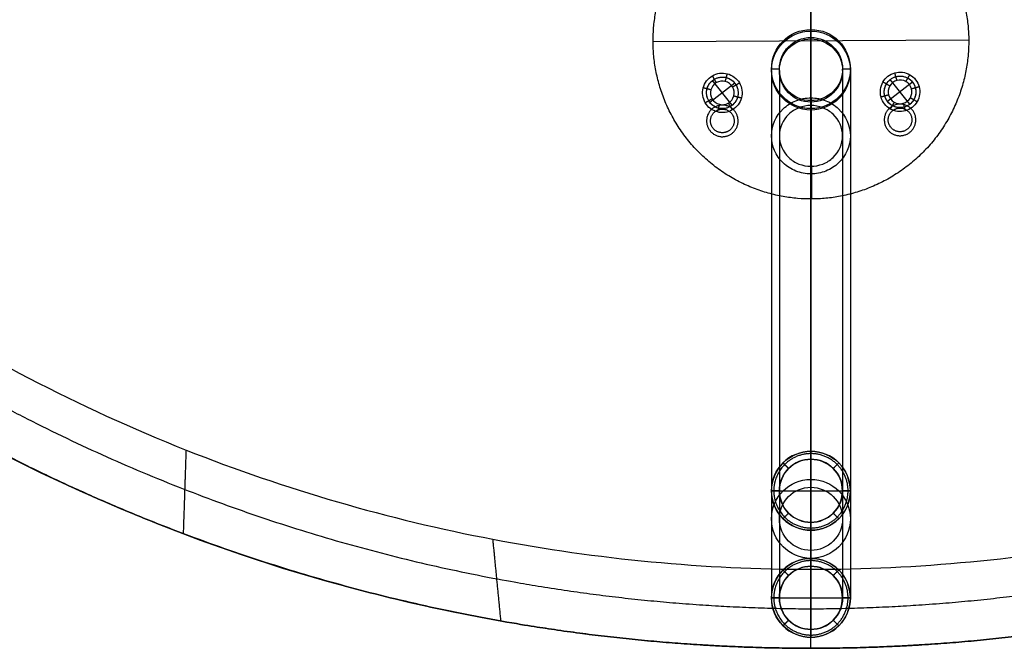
# Model space of a CAD drawing. Header units: millimetres. Extents: x -4500 to 4500, y -4499 to 4501.
# Tile 2 of 16: x -2005 to 490, y -4499 to -2907. Entities that reach past the tile are written whole.
import ezdxf

# ---------------------------------------------------------------- set-up
doc = ezdxf.new("R2010")
doc.units = ezdxf.units.MM
doc.header["$MEASUREMENT"] = 0
doc.layers.add('Legs', color=7, linetype='Continuous', true_color=0x000000)
doc.layers.add('Table top', color=7, linetype='Continuous', true_color=0xa4c48b)

msp = doc.modelspace()

# ---------------------------------------------------------------- linework, layer by layer
at = {"layer": 'Legs'}
for p, q in [((1.8, -3361.4, 7100.1), (-1.7, -2731.4, 7100.1)), ((1.8, -3361.4, 7080.1), (-1.6, -2751.4, 7080.1)), ((-0.4, -2932.4, 7050), (-0.4, -2932.4, 7080.1)), ((-0.4, -2932.4, 7080.1), (-0.4, -2952.4, 7080.1)), ((-0.4, -2936.2, 6790.6), (-0.4, -4271.2, 20.1)), ((399.5, -2959.2, 7080.1), (-400.4, -2963.6, 7080.1)), ((399.5, -2959.2, 7100.1), (-400.4, -2963.6, 7100.1)), ((-0.4, -2952.4, 7050), (-0.4, -2952.4, 7080.1)), ((-0.4, -2956.2, 6790.6), (-0.4, -4291.2, 20.1)), ((-100.4, -3032.4, 7050), (-100.4, -3032.4, 7080.1)), ((-80.4, -3032.4, 7080.1), (-100.4, -3032.4, 7080.1)), ((-100.4, -3036.2, 6790.6), (-100.4, -4371.2, 20.1)), ((-80.4, -3032.4, 7050), (-80.4, -3032.4, 7080.1)), ((-80.4, -3036.2, 6790.6), (-80.4, -4371.2, 20.1)), ((-0.4, -3032.4, 7050), (-0.4, -3032.4, 7080.1)), ((-0.4, -3036.2, 6790.6), (-0.4, -4371.2, 20.1)), ((79.6, -3032.4, 7050), (79.6, -3032.4, 7080.1)), ((99.6, -3032.4, 7080.1), (79.6, -3032.4, 7080.1)), ((79.6, -3036.2, 6790.6), (79.6, -4371.2, 20.1)), ((99.6, -3032.4, 7050), (99.6, -3032.4, 7080.1)), ((99.6, -3036.2, 6790.6), (99.6, -4371.2, 20.1)), ((-0.4, -3105.5, 4557.6), (-0.4, -4000.2, 20.1)), ((-0.4, -3112.4, 7050), (-0.4, -3112.4, 7080.1)), ((-0.4, -3112.4, 7080.1), (-0.4, -3132.4, 7080.1)), ((-0.4, -3116.2, 6790.6), (-0.4, -4451.2, 20.1)), ((-0.4, -3124.7, 4561.5), (-0.4, -4020.2, 20.1)), ((-0.4, -3132.4, 7050), (-0.4, -3132.4, 7080.1)), ((-0.4, -3136.2, 6790.6), (-0.4, -4471.2, 20.1)), ((-100.4, -3201.6, 4577.2), (-100.4, -4100.2, 20.1)), ((-80.4, -3201.6, 4577.2), (-80.4, -4100.2, 20.1)), ((79.6, -3201.6, 4577.1), (79.6, -4100.2, 20.1)), ((99.6, -3201.6, 4577.1), (99.6, -4100.2, 20.1)), ((-0.4, -3272.6, 4577.2), (-0.4, -4171.2, 20.1)), ((-0.4, -3278.6, 4592.8), (-0.4, -4180.2, 20.1)), ((-0.4, -3297.8, 4596.7), (-0.4, -4200.2, 20.1)), ((-0.4, -4000.2, 20.1), (-0.4, -4200.2, 20.1)), ((-0.4, -4000.2, 20.1), (-0.4, -4020.2, 20.1)), ((-0.4, -4020.2, 0.1), (-0.4, -4180.3, 0.1)), ((-100.4, -4100.2, 20.1), (99.6, -4100.2, 20.1)), ((-80.4, -4100.2, 20.1), (-100.4, -4100.2, 20.1)), ((-80.4, -4100.2, 0.1), (79.6, -4100.2, 0.1)), ((99.6, -4100.2, 20.1), (79.6, -4100.2, 20.1)), ((-0.4, -4180.2, 20.1), (-0.4, -4200.2, 20.1)), ((-0.4, -4271.2, 20.1), (-0.4, -4471.2, 20.1)), ((-0.4, -4271.2, 20.1), (-0.4, -4291.2, 20.1)), ((-0.4, -4291.2, 0.1), (-0.4, -4451.3, 0.1)), ((-100.4, -4371.2, 20.1), (99.6, -4371.2, 20.1)), ((-80.4, -4371.2, 20.1), (-100.4, -4371.2, 20.1)), ((-80.4, -4371.2, 0.1), (79.6, -4371.2, 0.1)), ((99.6, -4371.2, 20.1), (79.6, -4371.2, 20.1)), ((-0.4, -4451.2, 20.1), (-0.4, -4471.2, 20.1))]:
    msp.add_line(p, q, dxfattribs=at)
for centre, radius in [((-0.4, -3032.4, 7050), 100), ((-0.4, -3032.4, 7080.1), 100), ((-0.4, -3032.4, 7065), 100), ((-0.4, -3032.4, 6829.3), 100), ((-0.4, -3036.2, 6790.6), 100), ((-0.4, -3032.4, 7050), 80), ((-0.4, -3032.4, 7080.1), 80), ((-0.4, -3032.4, 7065), 80), ((-0.4, -3032.4, 6829.3), 80), ((-0.4, -3036.2, 6790.6), 80), ((-0.4, -4100.2, 20.1), 100), ((-0.4, -4100.2, 20.1), 80), ((-0.4, -4171.2, 20.1), 100), ((-0.4, -4171.2, 20.1), 80), ((-0.4, -4371.2, 20.1), 100), ((-0.4, -4371.2, 20.1), 100), ((-0.4, -4371.2, 20.1), 80), ((-0.4, -4371.2, 20.1), 80)]:
    msp.add_circle(centre, radius, dxfattribs=at)
at = {"layer": 'Legs', "extrusion": (1, 0, -2.77556e-16)}
for centre in [(-3132.4, 6829.3, -0.4), (-3152.4, 6829.3, -0.4), (-3232.4, 6829.3, -100.4), (-3232.4, 6829.3, -80.4), (-3232.4, 6829.3, -0.4), (-3232.4, 6829.3, 79.6), (-3232.4, 6829.3, 99.6), (-3312.4, 6829.3, -0.4), (-3332.4, 6829.3, -0.4)]:
    msp.add_arc(centre, 200, 348.8453, 0, dxfattribs=at)
at = {"layer": 'Legs'}
for points, knots in [([(-2.7, -2561.4, 7080.1), (-402.7, -2563.7, 7080.1), (-400.4, -2963.6, 7080.1), (-398.2, -3363.6, 7080.1), (1.8, -3361.4, 7080.1), (401.8, -3359.2, 7080.1), (399.5, -2959.2, 7080.1), (397.3, -2559.2, 7080.1), (-2.7, -2561.4, 7080.1)], [0, 0, 0, 6.283185, 6.283185, 12.566371, 12.566371, 18.849556, 18.849556, 25.132741, 25.132741, 25.132741]), ([(-2.7, -2561.4, 7100.1), (-402.7, -2563.7, 7100.1), (-400.4, -2963.6, 7100.1), (-398.2, -3363.6, 7100.1), (1.8, -3361.4, 7100.1), (401.8, -3359.2, 7100.1), (399.5, -2959.2, 7100.1), (397.3, -2559.2, 7100.1), (-2.7, -2561.4, 7100.1)], [0, 0, 0, 6.283185, 6.283185, 12.566371, 12.566371, 18.849556, 18.849556, 25.132741, 25.132741, 25.132741]), ([(-2.7, -2561.4, 7090.1), (-402.7, -2563.7, 7090.1), (-400.4, -2963.6, 7090.1), (-398.2, -3363.6, 7090.1), (1.8, -3361.4, 7090.1), (401.8, -3359.2, 7090.1), (399.5, -2959.2, 7090.1), (397.3, -2559.2, 7090.1), (-2.7, -2561.4, 7090.1)], [0, 0, 0, 6.283185, 6.283185, 12.566371, 12.566371, 18.849556, 18.849556, 25.132741, 25.132741, 25.132741]), ([(-188.2, -3147.7, 7299.1), (-172.2, -3184.4, 7299.1), (-208.9, -3200.4, 7299.1), (-245.6, -3216.3, 7299.1), (-261.6, -3179.6, 7299.1), (-277.5, -3142.9, 7299.1), (-240.8, -3127, 7299.1), (-204.1, -3111, 7299.1), (-188.2, -3147.7, 7299.1)], [-1.885931, -1.885931, -1.885931, -1.414449, -1.414449, -0.942966, -0.942966, -0.471483, -0.471483, 0, 0, 0]), ([(-188.2, -3147.7, 7099.1), (-172.2, -3184.4, 7099.1), (-208.9, -3200.4, 7099.1), (-245.6, -3216.3, 7099.1), (-261.6, -3179.6, 7099.1), (-277.5, -3142.9, 7099.1), (-240.8, -3127, 7099.1), (-204.1, -3111, 7099.1), (-188.2, -3147.7, 7099.1)], [-1.885931, -1.885931, -1.885931, -1.414449, -1.414449, -0.942966, -0.942966, -0.471483, -0.471483, 0, 0, 0]), ([(-188.2, -3147.7, 7299.1), (-172.2, -3184.4, 7299.1), (-208.9, -3200.4, 7299.1), (-245.6, -3216.3, 7299.1), (-261.6, -3179.6, 7299.1), (-277.5, -3142.9, 7299.1), (-240.8, -3127, 7299.1), (-204.1, -3111, 7299.1), (-188.2, -3147.7, 7299.1)], [-1.885931, -1.885931, -1.885931, -1.414449, -1.414449, -0.942966, -0.942966, -0.471483, -0.471483, 0, 0, 0]), ([(-188.2, -3147.7, 7099.1), (-172.2, -3184.4, 7099.1), (-208.9, -3200.4, 7099.1), (-245.6, -3216.3, 7099.1), (-261.6, -3179.6, 7099.1), (-277.5, -3142.9, 7099.1), (-240.8, -3127, 7099.1), (-204.1, -3111, 7099.1), (-188.2, -3147.7, 7099.1)], [-1.885931, -1.885931, -1.885931, -1.414449, -1.414449, -0.942966, -0.942966, -0.471483, -0.471483, 0, 0, 0]), ([(-197.4, -3151.7, 7299.1), (-209.3, -3124.2, 7299.1), (-236.8, -3136.1, 7299.1), (-264.4, -3148.1, 7299.1), (-252.4, -3175.6, 7299.1), (-240.5, -3203.1, 7299.1), (-212.9, -3191.2, 7299.1), (-185.4, -3179.2, 7299.1), (-197.4, -3151.7, 7299.1)], [0, 0, 0, 0.471483, 0.471483, 0.942966, 0.942966, 1.414449, 1.414449, 1.885931, 1.885931, 1.885931]), ([(-197.4, -3151.7, 7099.1), (-209.3, -3124.2, 7099.1), (-236.8, -3136.1, 7099.1), (-264.4, -3148.1, 7099.1), (-252.4, -3175.6, 7099.1), (-240.5, -3203.1, 7099.1), (-212.9, -3191.2, 7099.1), (-185.4, -3179.2, 7099.1), (-197.4, -3151.7, 7099.1)], [0, 0, 0, 0.471483, 0.471483, 0.942966, 0.942966, 1.414449, 1.414449, 1.885931, 1.885931, 1.885931]), ([(-197.4, -3151.7, 7299.1), (-209.3, -3124.2, 7299.1), (-236.8, -3136.1, 7299.1), (-264.4, -3148.1, 7299.1), (-252.4, -3175.6, 7299.1), (-240.5, -3203.1, 7299.1), (-212.9, -3191.2, 7299.1), (-185.4, -3179.2, 7299.1), (-197.4, -3151.7, 7299.1)], [0, 0, 0, 0.471483, 0.471483, 0.942966, 0.942966, 1.414449, 1.414449, 1.885931, 1.885931, 1.885931]), ([(-197.4, -3151.7, 7099.1), (-209.3, -3124.2, 7099.1), (-236.8, -3136.1, 7099.1), (-264.4, -3148.1, 7099.1), (-252.4, -3175.6, 7099.1), (-240.5, -3203.1, 7099.1), (-212.9, -3191.2, 7099.1), (-185.4, -3179.2, 7099.1), (-197.4, -3151.7, 7099.1)], [0, 0, 0, 0.471483, 0.471483, 0.942966, 0.942966, 1.414449, 1.414449, 1.885931, 1.885931, 1.885931]), ([(193.3, -3137.3, 7299.1), (217.1, -3105.2, 7299.1), (249.2, -3129, 7299.1), (281.4, -3152.8, 7299.1), (257.6, -3185, 7299.1), (233.8, -3217.1, 7299.1), (201.6, -3193.3, 7299.1), (169.5, -3169.5, 7299.1), (193.3, -3137.3, 7299.1)], [-1.885931, -1.885931, -1.885931, -1.414449, -1.414449, -0.942966, -0.942966, -0.471483, -0.471483, 0, 0, 0]), ([(193.3, -3137.3, 7099.1), (217.1, -3105.2, 7099.1), (249.2, -3129, 7099.1), (281.4, -3152.8, 7099.1), (257.6, -3185, 7099.1), (233.8, -3217.1, 7099.1), (201.6, -3193.3, 7099.1), (169.5, -3169.5, 7099.1), (193.3, -3137.3, 7099.1)], [-1.885931, -1.885931, -1.885931, -1.414449, -1.414449, -0.942966, -0.942966, -0.471483, -0.471483, 0, 0, 0]), ([(193.3, -3137.3, 7299.1), (217.1, -3105.2, 7299.1), (249.2, -3129, 7299.1), (281.4, -3152.8, 7299.1), (257.6, -3185, 7299.1), (233.8, -3217.1, 7299.1), (201.6, -3193.3, 7299.1), (169.5, -3169.5, 7299.1), (193.3, -3137.3, 7299.1)], [-1.885931, -1.885931, -1.885931, -1.414449, -1.414449, -0.942966, -0.942966, -0.471483, -0.471483, 0, 0, 0]), ([(193.3, -3137.3, 7099.1), (217.1, -3105.2, 7099.1), (249.2, -3129, 7099.1), (281.4, -3152.8, 7099.1), (257.6, -3185, 7099.1), (233.8, -3217.1, 7099.1), (201.6, -3193.3, 7099.1), (169.5, -3169.5, 7099.1), (193.3, -3137.3, 7099.1)], [-1.885931, -1.885931, -1.885931, -1.414449, -1.414449, -0.942966, -0.942966, -0.471483, -0.471483, 0, 0, 0]), ([(201.3, -3143.3, 7299.1), (183.4, -3167.4, 7299.1), (207.6, -3185.3, 7299.1), (231.7, -3203.1, 7299.1), (249.5, -3179, 7299.1), (267.4, -3154.9, 7299.1), (243.3, -3137, 7299.1), (219.2, -3119.2, 7299.1), (201.3, -3143.3, 7299.1)], [0, 0, 0, 0.471483, 0.471483, 0.942966, 0.942966, 1.414449, 1.414449, 1.885931, 1.885931, 1.885931]), ([(201.3, -3143.3, 7099.1), (183.4, -3167.4, 7099.1), (207.6, -3185.3, 7099.1), (231.7, -3203.1, 7099.1), (249.5, -3179, 7099.1), (267.4, -3154.9, 7099.1), (243.3, -3137, 7099.1), (219.2, -3119.2, 7099.1), (201.3, -3143.3, 7099.1)], [0, 0, 0, 0.471483, 0.471483, 0.942966, 0.942966, 1.414449, 1.414449, 1.885931, 1.885931, 1.885931]), ([(201.3, -3143.3, 7299.1), (183.4, -3167.4, 7299.1), (207.6, -3185.3, 7299.1), (231.7, -3203.1, 7299.1), (249.5, -3179, 7299.1), (267.4, -3154.9, 7299.1), (243.3, -3137, 7299.1), (219.2, -3119.2, 7299.1), (201.3, -3143.3, 7299.1)], [0, 0, 0, 0.471483, 0.471483, 0.942966, 0.942966, 1.414449, 1.414449, 1.885931, 1.885931, 1.885931]), ([(201.3, -3143.3, 7099.1), (183.4, -3167.4, 7099.1), (207.6, -3185.3, 7099.1), (231.7, -3203.1, 7099.1), (249.5, -3179, 7099.1), (267.4, -3154.9, 7099.1), (243.3, -3137, 7099.1), (219.2, -3119.2, 7099.1), (201.3, -3143.3, 7099.1)], [0, 0, 0, 0.471483, 0.471483, 0.942966, 0.942966, 1.414449, 1.414449, 1.885931, 1.885931, 1.885931])]:
    msp.add_rational_spline(points, [1, 0.707106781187, 1, 0.707106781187, 1, 0.707106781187, 1, 0.707106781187, 1], degree=2, knots=knots, dxfattribs=at)
for points, knots in [([(-0.4, -2810, 5451.7), (-0.4, -2867.6, 5391.7), (-0.4, -2974.9, 5263.2), (-0.4, -3107.8, 5049.6), (-0.4, -3209.6, 4819.5), (-0.4, -3255.5, 4658.5), (-0.4, -3272.6, 4577.2)], [-10.02241, -10.02241, -10.02241, -10.02241, -7.529004, -5.011205, -2.493406, 0, 0, 0, 0]), ([(-100.4, -3201.6, 4577.2), (-100.4, -3227.5, 4582.4), (-89.6, -3252, 4587.4), (-61.4, -3278.9, 4592.9), (-50.4, -3285.9, 4594.3), (-26.3, -3295.4, 4596.2), (-13.4, -3297.8, 4596.7), (-0.4, -3297.8, 4596.7), (12.5, -3297.8, 4596.7), (25.4, -3295.4, 4596.2), (49.5, -3285.9, 4594.3), (60.5, -3278.9, 4592.9), (88.8, -3252.1, 4587.4), (99.6, -3227.5, 4582.4), (99.6, -3201.6, 4577.1), (99.6, -3175.8, 4571.9), (88.8, -3151.2, 4566.9), (60.5, -3124.4, 4561.4), (49.5, -3117.4, 4560), (25.4, -3107.9, 4558.1), (12.5, -3105.5, 4557.6), (-0.4, -3105.5, 4557.6), (-13.4, -3105.5, 4557.6), (-26.3, -3107.9, 4558.1), (-50.4, -3117.4, 4560), (-61.4, -3124.4, 4561.4), (-89.6, -3151.2, 4566.9), (-100.4, -3175.8, 4571.9), (-100.4, -3201.6, 4577.2)], [0, 0, 0, 0, 0.795799, 0.795799, 1.188849, 1.188849, 1.581797, 1.581797, 1.581797, 1.974707, 1.974707, 2.367724, 2.367724, 3.163595, 3.163595, 3.163595, 3.959394, 3.959394, 4.352444, 4.352444, 4.745392, 4.745392, 4.745392, 5.138302, 5.138302, 5.531318, 5.531318, 6.32719, 6.32719, 6.32719, 6.32719]), ([(-80.4, -3201.6, 4577.2), (-80.4, -3181, 4573), (-71.8, -3161.3, 4569), (-49.2, -3139.9, 4564.6), (-40.4, -3134.3, 4563.4), (-21.1, -3126.7, 4561.9), (-10.8, -3124.7, 4561.5), (-0.4, -3124.7, 4561.5), (9.9, -3124.7, 4561.5), (20.2, -3126.7, 4561.9), (39.5, -3134.3, 4563.4), (48.3, -3139.9, 4564.6), (70.9, -3161.3, 4568.9), (79.6, -3181, 4572.9), (79.6, -3201.6, 4577.1), (79.6, -3222.3, 4581.3), (70.9, -3242, 4585.3), (48.3, -3263.4, 4589.7), (39.5, -3269, 4590.9), (20.2, -3276.6, 4592.4), (9.9, -3278.6, 4592.8), (-0.4, -3278.6, 4592.8), (-10.8, -3278.6, 4592.8), (-21.1, -3276.6, 4592.4), (-40.4, -3269, 4590.9), (-49.2, -3263.4, 4589.7), (-71.8, -3242, 4585.4), (-80.4, -3222.3, 4581.4), (-80.4, -3201.6, 4577.2)], [0, 0, 0, 0, 0.636697, 0.636697, 0.95111, 0.95111, 1.265438, 1.265438, 1.265438, 1.579796, 1.579796, 1.894236, 1.894236, 2.530876, 2.530876, 2.530876, 3.167573, 3.167573, 3.481986, 3.481986, 3.796314, 3.796314, 3.796314, 4.110672, 4.110672, 4.425112, 4.425112, 5.061752, 5.061752, 5.061752, 5.061752])]:
    msp.add_open_spline(points, degree=3, knots=knots, dxfattribs=at)
for points, degree in [([(-0.4, -2932.4, 7050), (-0.4, -2932.4, 6939.6), (-0.4, -2932.4, 6829.3)], 2), ([(-400.4, -2963.6, 7080.1), (-400.4, -2963.6, 7090.1), (-400.4, -2963.6, 7100.1)], 2), ([(-0.4, -2952.4, 7050), (-0.4, -2952.4, 6939.6), (-0.4, -2952.4, 6829.3)], 2), ([(399.5, -2959.2, 7080.1), (399.5, -2959.2, 7090.1), (399.5, -2959.2, 7100.1)], 2), ([(-268, -3117.9, 7080.1), (-261.5, -3129.2, 7080.1), (-238.9, -3146.3, 7080.1), (-196.9, -3140.5, 7080.1), (-171.2, -3106.7, 7080.1), (-177, -3064.7, 7080.1), (-210.8, -3039, 7080.1), (-252.9, -3044.8, 7080.1), (-278.5, -3078.6, 7080.1), (-274.7, -3106.7, 7080.1), (-268, -3117.9, 7080.1)], 3), ([(-100.4, -3032.4, 7050), (-100.4, -3032.4, 6939.6), (-100.4, -3032.4, 6829.3)], 2), ([(-80.4, -3032.4, 7050), (-80.4, -3032.4, 6939.6), (-80.4, -3032.4, 6829.3)], 2), ([(-0.4, -3032.4, 7050), (-0.4, -3032.4, 6939.6), (-0.4, -3032.4, 6829.3)], 2), ([(79.6, -3032.4, 7050), (79.6, -3032.4, 6939.6), (79.6, -3032.4, 6829.3)], 2), ([(99.6, -3032.4, 7050), (99.6, -3032.4, 6939.6), (99.6, -3032.4, 6829.3)], 2), ([(268.9, -3114.9, 7080.1), (275.4, -3103.6, 7080.1), (278.9, -3075.5, 7080.1), (252.9, -3042, 7080.1), (210.8, -3036.7, 7080.1), (177.3, -3062.7, 7080.1), (172, -3104.8, 7080.1), (198, -3138.3, 7080.1), (240.1, -3143.6, 7080.1), (262.5, -3126.3, 7080.1), (268.9, -3114.9, 7080.1)], 3), ([(217.5, -3061.2, 7100.1), (214.9, -3051.6, 7090.1), (212.2, -3041.9, 7080.1)], 2), ([(-259.4, -3112.9, 7090.1), (-254.2, -3121.9, 7090.1), (-236.1, -3135.6, 7090.1), (-202.5, -3131, 7090.1), (-182, -3103.9, 7090.1), (-186.6, -3070.3, 7090.1), (-213.6, -3049.8, 7090.1), (-247.3, -3054.4, 7090.1), (-267.8, -3081.4, 7090.1), (-264.7, -3103.9, 7090.1), (-259.4, -3112.9, 7090.1)], 3), ([(-250.8, -3107.8, 7100.1), (-254.8, -3101.1, 7100.1), (-257.1, -3084.2, 7100.1), (-241.7, -3064, 7100.1), (-216.5, -3060.5, 7100.1), (-196.2, -3075.9, 7100.1), (-192.7, -3101.1, 7100.1), (-208.1, -3121.4, 7100.1), (-233.3, -3124.8, 7100.1), (-246.9, -3114.6, 7100.1), (-250.8, -3107.8, 7100.1)], 3), ([(-240, -3066.8, 7100.1), (-245.1, -3058.1, 7090.1), (-250.1, -3049.5, 7080.1)], 2), ([(-217.3, -3063.6, 7100.1), (-214.7, -3054, 7090.1), (-212.2, -3044.3, 7080.1)], 2), ([(-199, -3077.5, 7100.1), (-190.3, -3072.5, 7090.1), (-181.7, -3067.4, 7080.1)], 2), ([(199.4, -3075.3, 7100.1), (190.7, -3070.3, 7090.1), (182, -3065.4, 7080.1)], 2), ([(260.2, -3110, 7090.1), (265.4, -3100.9, 7090.1), (268.2, -3078.4, 7090.1), (247.4, -3051.6, 7090.1), (213.7, -3047.4, 7090.1), (186.9, -3068.2, 7090.1), (182.7, -3101.9, 7090.1), (203.5, -3128.7, 7090.1), (237.1, -3132.9, 7090.1), (255.1, -3119.1, 7090.1), (260.2, -3110, 7090.1)], 3), ([(251.5, -3105, 7100.1), (247.7, -3111.9, 7100.1), (234.2, -3122.2, 7100.1), (209, -3119.1, 7100.1), (193.4, -3098.9, 7100.1), (196.5, -3073.7, 7100.1), (216.6, -3058.1, 7100.1), (241.9, -3061.3, 7100.1), (257.5, -3081.4, 7100.1), (255.4, -3098.2, 7100.1), (251.5, -3105, 7100.1)], 3), ([(240.3, -3064.1, 7100.1), (245.3, -3055.4, 7090.1), (250.2, -3046.7, 7080.1)], 2), ([(-253.9, -3085.1, 7100.1), (-263.6, -3082.5, 7090.1), (-273.3, -3080, 7080.1)], 2), ([(254.4, -3082.2, 7100.1), (264, -3079.6, 7090.1), (273.7, -3076.9, 7080.1)], 2), ([(-250.8, -3107.8, 7100.1), (-259.4, -3112.9, 7090.1), (-268, -3117.9, 7080.1)], 2), ([(-209.7, -3118.6, 7100.1), (-204.7, -3127.2, 7090.1), (-199.6, -3135.9, 7080.1)], 2), ([(-195.8, -3100.3, 7100.1), (-186.2, -3102.8, 7090.1), (-176.5, -3105.4, 7080.1)], 2), ([(-0.4, -3112.4, 7050), (-0.4, -3112.4, 6939.6), (-0.4, -3112.4, 6829.3)], 2), ([(196.5, -3098.1, 7100.1), (186.8, -3100.7, 7090.1), (177.2, -3103.4, 7080.1)], 2), ([(210.6, -3116.2, 7100.1), (205.6, -3124.9, 7090.1), (200.7, -3133.6, 7080.1)], 2), ([(251.5, -3105, 7100.1), (260.2, -3110, 7090.1), (268.9, -3114.9, 7080.1)], 2), ([(-232.5, -3121.7, 7100.1), (-235, -3131.4, 7090.1), (-237.6, -3141.1, 7080.1)], 2), ([(-0.4, -3132.4, 7050), (-0.4, -3132.4, 6939.6), (-0.4, -3132.4, 6829.3)], 2), ([(193.3, -3137.3, 7299.1), (193.3, -3137.3, 7199.1), (193.3, -3137.3, 7099.1)], 2), ([(193.3, -3137.3, 7299.1), (193.3, -3137.3, 7199.1), (193.3, -3137.3, 7099.1)], 2), ([(201.3, -3143.3, 7299.1), (201.3, -3143.3, 7199.1), (201.3, -3143.3, 7099.1)], 2), ([(201.3, -3143.3, 7299.1), (201.3, -3143.3, 7199.1), (201.3, -3143.3, 7099.1)], 2), ([(233.4, -3119.1, 7100.1), (236, -3128.8, 7090.1), (238.7, -3138.4, 7080.1)], 2), ([(-197.4, -3151.7, 7299.1), (-197.4, -3151.7, 7199.1), (-197.4, -3151.7, 7099.1)], 2), ([(-197.4, -3151.7, 7299.1), (-197.4, -3151.7, 7199.1), (-197.4, -3151.7, 7099.1)], 2), ([(-188.2, -3147.7, 7299.1), (-188.2, -3147.7, 7199.1), (-188.2, -3147.7, 7099.1)], 2), ([(-188.2, -3147.7, 7299.1), (-188.2, -3147.7, 7199.1), (-188.2, -3147.7, 7099.1)], 2), ([(1.8, -3361.4, 7080.1), (1.8, -3361.4, 7090.1), (1.8, -3361.4, 7100.1)], 2), ([(-100.4, -4100.2, 20.1), (-100.6, -4074.1, 20.1), (-78.8, -4021.8, 20.1), (-0.5, -3989.3, 20.1), (78, -4021.8, 20.1), (110.4, -4100.2, 20.1), (78, -4178.6, 20.1), (-0.5, -4211.1, 20.1), (-78.8, -4178.6, 20.1), (-100.6, -4126.4, 20.1), (-100.4, -4100.2, 20.1)], 3), ([(-80.4, -4100.2, 0.1), (-80.6, -4079.3, 0.1), (-63.1, -4037.5, 0.1), (-0.5, -4011.5, 0.1), (62.3, -4037.5, 0.1), (88.2, -4100.2, 0.1), (62.3, -4162.9, 0.1), (-0.5, -4188.9, 0.1), (-63.1, -4162.9, 0.1), (-80.6, -4121.1, 0.1), (-80.4, -4100.2, 0.1)], 3), ([(-100.4, -4371.2, 20.1), (-100.6, -4345.1, 20.1), (-78.8, -4292.8, 20.1), (-0.5, -4260.3, 20.1), (78, -4292.8, 20.1), (110.4, -4371.2, 20.1), (78, -4449.6, 20.1), (-0.5, -4482.1, 20.1), (-78.8, -4449.6, 20.1), (-100.6, -4397.4, 20.1), (-100.4, -4371.2, 20.1)], 3), ([(-80.4, -4371.2, 0.1), (-80.6, -4350.3, 0.1), (-63.1, -4308.5, 0.1), (-0.5, -4282.5, 0.1), (62.3, -4308.5, 0.1), (88.2, -4371.2, 0.1), (62.3, -4433.9, 0.1), (-0.5, -4459.9, 0.1), (-63.1, -4433.9, 0.1), (-80.6, -4392.1, 0.1), (-80.4, -4371.2, 0.1)], 3)]:
    msp.add_open_spline(points, degree=degree, dxfattribs=at)
for points, weights, degree in [([(-94.6, -4100.2, 6), (-94.7, -4075.6, 6), (-74.2, -4026.4, 6), (-0.5, -3995.8, 6), (73.4, -4026.4, 6), (103.9, -4100.2, 6), (73.4, -4174, 6), (-0.5, -4204.6, 6), (-74.2, -4174, 6), (-94.7, -4124.8, 6), (-94.6, -4100.2, 6)], [0.853553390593, 0.85355339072, 0.853553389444, 0.853553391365, 0.853553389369, 0.85355339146, 0.85355338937, 0.853553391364, 0.853553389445, 0.85355339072, 0.853553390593], 3), ([(-0.5, -4000.2, 20.1), (-0.5, -4000.2, 0.1), (-0.5, -4020.2, 0.1)], [1, 0.707106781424, 1], 2), ([(-71.2, -4029.5, 20.1), (-71.2, -4029.5, 0.1), (-57, -4043.6, 0.1)], [1, 0.707106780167, 1], 2), ([(70.3, -4029.5, 20.1), (70.3, -4029.5, 0.1), (56.2, -4043.6, 0.1)], [1, 0.7071067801, 1], 2), ([(-100.4, -4100.2, 20.1), (-100.4, -4100.2, 0.1), (-80.4, -4100.2, 0.1)], [1, 0.707106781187, 1], 2), ([(99.6, -4100.2, 20.1), (99.6, -4100.2, 0.1), (79.6, -4100.2, 0.1)], [1, 0.707106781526, 1], 2), ([(-71.2, -4171, 20.1), (-71.2, -4171, 0.1), (-57, -4156.8, 0.1)], [1, 0.707106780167, 1], 2), ([(70.3, -4171, 20.1), (70.3, -4171, 0.1), (56.2, -4156.8, 0.1)], [1, 0.707106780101, 1], 2), ([(-0.5, -4200.3, 20.1), (-0.5, -4200.3, 0.1), (-0.5, -4180.3, 0.1)], [1, 0.707106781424, 1], 2), ([(-94.6, -4371.2, 6), (-94.7, -4346.6, 6), (-74.2, -4297.4, 6), (-0.5, -4266.8, 6), (73.4, -4297.4, 6), (103.9, -4371.2, 6), (73.4, -4445, 6), (-0.5, -4475.6, 6), (-74.2, -4445, 6), (-94.7, -4395.8, 6), (-94.6, -4371.2, 6)], [0.853553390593, 0.85355339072, 0.853553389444, 0.853553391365, 0.853553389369, 0.85355339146, 0.85355338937, 0.853553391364, 0.853553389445, 0.85355339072, 0.853553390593], 3), ([(-0.5, -4271.2, 20.1), (-0.5, -4271.2, 0.1), (-0.5, -4291.2, 0.1)], [1, 0.707106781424, 1], 2), ([(-71.2, -4300.5, 20.1), (-71.2, -4300.5, 0.1), (-57, -4314.6, 0.1)], [1, 0.707106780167, 1], 2), ([(70.3, -4300.5, 20.1), (70.3, -4300.5, 0.1), (56.2, -4314.6, 0.1)], [1, 0.7071067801, 1], 2), ([(-100.4, -4371.2, 20.1), (-100.4, -4371.2, 0.1), (-80.4, -4371.2, 0.1)], [1, 0.707106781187, 1], 2), ([(99.6, -4371.2, 20.1), (99.6, -4371.2, 0.1), (79.6, -4371.2, 0.1)], [1, 0.707106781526, 1], 2), ([(-71.2, -4442, 20.1), (-71.2, -4442, 0.1), (-57, -4427.8, 0.1)], [1, 0.707106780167, 1], 2), ([(70.3, -4442, 20.1), (70.3, -4442, 0.1), (56.2, -4427.8, 0.1)], [1, 0.707106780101, 1], 2), ([(-0.5, -4471.3, 20.1), (-0.5, -4471.3, 0.1), (-0.5, -4451.3, 0.1)], [1, 0.707106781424, 1], 2)]:
    msp.add_rational_spline(points, weights, degree=degree, dxfattribs=at)
at = {"layer": 'Table top'}
for p, q in [((-0.4, -4498.9, 7400.1), (-0.4, 4501.1, 7400.1)), ((-0.4, -2741.4, 7100.1), (-0.4, -4298.9, 7100.1)), ((-193.4, -3068, 7299.1), (-256.4, -3117.3, 7299.1)), ((-200.2, -3124.2, 7299.1), (-249.6, -3061.2, 7299.1)), ((256.9, -3065.5, 7299.1), (193.9, -3114.8, 7299.1)), ((250.1, -3121.7, 7299.1), (200.7, -3058.7, 7299.1))]:
    msp.add_line(p, q, dxfattribs=at)
msp.add_circle((-0.4, 1.1, 7400.1), 4500, dxfattribs=at)
for points, weights, degree, knots in [([(-0.4, 4501.1, 7300.1), (260.2, 4501.1, 7300.1), (796.8, 4454.9, 7300.1), (1628, 4227.8, 7300.1), (2452.6, 3814.4, 7300.1), (3206.3, 3207.8, 7300.1), (3812.9, 2454.1, 7300.1), (4226.3, 1629.5, 7300.1), (4453.4, 798.4, 7300.1), (4499.6, 261.7, 7300.1), (4499.6, 1.1, 7300.1), (4499.6, -259.6, 7300.1), (4453.4, -796.2, 7300.1), (4226.3, -1627.4, 7300.1), (3812.9, -2451.9, 7300.1), (3206.3, -3205.6, 7300.1), (2452.6, -3812.2, 7300.1), (1628, -4225.6, 7300.1), (796.8, -4452.7, 7300.1), (260.2, -4498.9, 7300.1), (-0.4, -4498.9, 7300.1), (-261.1, -4498.9, 7300.1), (-797.7, -4452.7, 7300.1), (-1628.9, -4225.6, 7300.1), (-2453.4, -3812.2, 7300.1), (-3207.1, -3205.6, 7300.1), (-3813.7, -2451.9, 7300.1), (-4227.2, -1627.4, 7300.1), (-4454.2, -796.2, 7300.1), (-4500.4, -259.6, 7300.1), (-4500.4, 1.1, 7300.1), (-4500.4, 261.7, 7300.1), (-4454.2, 798.4, 7300.1), (-4227.2, 1629.5, 7300.1), (-3813.7, 2454.1, 7300.1), (-3207.1, 3207.8, 7300.1), (-2453.4, 3814.4, 7300.1), (-1628.9, 4227.8, 7300.1), (-797.7, 4454.9, 7300.1), (-261.1, 4501.1, 7300.1), (-0.4, 4501.1, 7300.1)], [1, 0.976570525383, 0.935334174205, 0.88909516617, 0.860154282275, 0.850252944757, 0.860154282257, 0.889095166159, 0.935334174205, 0.976570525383, 1, 0.976570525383, 0.935334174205, 0.88909516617, 0.860154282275, 0.850252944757, 0.860154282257, 0.889095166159, 0.935334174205, 0.976570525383, 1, 0.976570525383, 0.935334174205, 0.889095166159, 0.860154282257, 0.850252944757, 0.860154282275, 0.88909516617, 0.935334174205, 0.976570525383, 1, 0.976570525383, 0.935334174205, 0.889095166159, 0.860154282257, 0.850252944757, 0.860154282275, 0.88909516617, 0.935334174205, 0.976570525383, 1], 3, [0, 0, 0, 0, 8.481582, 16.963165, 26.153041, 35.342917, 44.532794, 53.72267, 62.204252, 70.685835, 70.685835, 70.685835, 79.167417, 87.648999, 96.838876, 106.028752, 115.218628, 124.408505, 132.890087, 141.371669, 141.371669, 141.371669, 149.853252, 158.334834, 167.52471, 176.714587, 185.904463, 195.094339, 203.575922, 212.057504, 212.057504, 212.057504, 220.539086, 229.020669, 238.210545, 247.400421, 256.590298, 265.780174, 274.261756, 282.743339, 282.743339, 282.743339, 282.743339]), ([(-0.4, 4501.1, 7400.1), (-261.1, 4501.1, 7400.1), (-797.7, 4454.9, 7400.1), (-1628.9, 4227.8, 7400.1), (-2453.4, 3814.4, 7400.1), (-3207.1, 3207.8, 7400.1), (-3813.7, 2454.1, 7400.1), (-4227.2, 1629.5, 7400.1), (-4454.2, 798.4, 7400.1), (-4500.4, 261.7, 7400.1), (-4500.4, 1.1, 7400.1), (-4500.4, -259.6, 7400.1), (-4454.2, -796.2, 7400.1), (-4227.2, -1627.4, 7400.1), (-3813.7, -2451.9, 7400.1), (-3207.1, -3205.6, 7400.1), (-2453.4, -3812.2, 7400.1), (-1628.9, -4225.6, 7400.1), (-797.7, -4452.7, 7400.1), (-261.1, -4498.9, 7400.1), (-0.4, -4498.9, 7400.1), (260.2, -4498.9, 7400.1), (796.8, -4452.7, 7400.1), (1628, -4225.6, 7400.1), (2452.6, -3812.2, 7400.1), (3206.3, -3205.6, 7400.1), (3812.9, -2451.9, 7400.1), (4226.3, -1627.4, 7400.1), (4453.4, -796.2, 7400.1), (4499.6, -259.6, 7400.1), (4499.6, 1.1, 7400.1), (4499.6, 261.7, 7400.1), (4453.4, 798.4, 7400.1), (4226.3, 1629.5, 7400.1), (3812.9, 2454.1, 7400.1), (3206.3, 3207.8, 7400.1), (2452.6, 3814.4, 7400.1), (1628, 4227.8, 7400.1), (796.8, 4454.9, 7400.1), (260.2, 4501.1, 7400.1), (-0.4, 4501.1, 7400.1)], [1, 0.976570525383, 0.935334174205, 0.88909516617, 0.860154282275, 0.850252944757, 0.860154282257, 0.889095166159, 0.935334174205, 0.976570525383, 1, 0.976570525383, 0.935334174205, 0.88909516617, 0.860154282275, 0.850252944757, 0.860154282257, 0.889095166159, 0.935334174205, 0.976570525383, 1, 0.976570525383, 0.935334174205, 0.889095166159, 0.860154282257, 0.850252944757, 0.860154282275, 0.88909516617, 0.935334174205, 0.976570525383, 1, 0.976570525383, 0.935334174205, 0.889095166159, 0.860154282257, 0.850252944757, 0.860154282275, 0.88909516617, 0.935334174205, 0.976570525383, 1], 3, [-282.743339, -282.743339, -282.743339, -282.743339, -274.261756, -265.780174, -256.590298, -247.400421, -238.210545, -229.020669, -220.539086, -212.057504, -212.057504, -212.057504, -203.575922, -195.094339, -185.904463, -176.714587, -167.52471, -158.334834, -149.853252, -141.371669, -141.371669, -141.371669, -132.890087, -124.408505, -115.218628, -106.028752, -96.838876, -87.648999, -79.167417, -70.685835, -70.685835, -70.685835, -62.204252, -53.72267, -44.532794, -35.342917, -26.153041, -16.963165, -8.481582, 0, 0, 0, 0]), ([(-0.4, 4501.1, 7300.1), (260.2, 4501.1, 7300.1), (796.8, 4454.9, 7300.1), (1628, 4227.8, 7300.1), (2452.6, 3814.4, 7300.1), (3206.3, 3207.8, 7300.1), (3812.9, 2454.1, 7300.1), (4226.3, 1629.5, 7300.1), (4453.4, 798.4, 7300.1), (4499.6, 261.7, 7300.1), (4499.6, 1.1, 7300.1), (4499.6, -259.6, 7300.1), (4453.4, -796.2, 7300.1), (4226.3, -1627.4, 7300.1), (3812.9, -2451.9, 7300.1), (3206.3, -3205.6, 7300.1), (2452.6, -3812.2, 7300.1), (1628, -4225.6, 7300.1), (796.8, -4452.7, 7300.1), (260.2, -4498.9, 7300.1), (-0.4, -4498.9, 7300.1), (-261.1, -4498.9, 7300.1), (-797.7, -4452.7, 7300.1), (-1628.9, -4225.6, 7300.1), (-2453.4, -3812.2, 7300.1), (-3207.1, -3205.6, 7300.1), (-3813.7, -2451.9, 7300.1), (-4227.2, -1627.4, 7300.1), (-4454.2, -796.2, 7300.1), (-4500.4, -259.6, 7300.1), (-4500.4, 1.1, 7300.1), (-4500.4, 261.7, 7300.1), (-4454.2, 798.4, 7300.1), (-4227.2, 1629.5, 7300.1), (-3813.7, 2454.1, 7300.1), (-3207.1, 3207.8, 7300.1), (-2453.4, 3814.4, 7300.1), (-1628.9, 4227.8, 7300.1), (-797.7, 4454.9, 7300.1), (-261.1, 4501.1, 7300.1), (-0.4, 4501.1, 7300.1)], [1, 0.976570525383, 0.935334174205, 0.88909516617, 0.860154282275, 0.850252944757, 0.860154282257, 0.889095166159, 0.935334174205, 0.976570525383, 1, 0.976570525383, 0.935334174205, 0.88909516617, 0.860154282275, 0.850252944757, 0.860154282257, 0.889095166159, 0.935334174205, 0.976570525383, 1, 0.976570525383, 0.935334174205, 0.889095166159, 0.860154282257, 0.850252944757, 0.860154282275, 0.88909516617, 0.935334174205, 0.976570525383, 1, 0.976570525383, 0.935334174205, 0.889095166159, 0.860154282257, 0.850252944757, 0.860154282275, 0.88909516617, 0.935334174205, 0.976570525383, 1], 3, [0, 0, 0, 0, 8.481582, 16.963165, 26.153041, 35.342917, 44.532794, 53.72267, 62.204252, 70.685835, 70.685835, 70.685835, 79.167417, 87.648999, 96.838876, 106.028752, 115.218628, 124.408505, 132.890087, 141.371669, 141.371669, 141.371669, 149.853252, 158.334834, 167.52471, 176.714587, 185.904463, 195.094339, 203.575922, 212.057504, 212.057504, 212.057504, 220.539086, 229.020669, 238.210545, 247.400421, 256.590298, 265.780174, 274.261756, 282.743339, 282.743339, 282.743339, 282.743339]), ([(-0.4, 4501.1, 7350.1), (260.2, 4501.1, 7350.1), (796.8, 4454.9, 7350.1), (1628, 4227.8, 7350.1), (2452.6, 3814.4, 7350.1), (3206.3, 3207.8, 7350.1), (3812.9, 2454.1, 7350.1), (4226.3, 1629.5, 7350.1), (4453.4, 798.4, 7350.1), (4499.6, 261.7, 7350.1), (4499.6, 1.1, 7350.1), (4499.6, -259.6, 7350.1), (4453.4, -796.2, 7350.1), (4226.3, -1627.4, 7350.1), (3812.9, -2451.9, 7350.1), (3206.3, -3205.6, 7350.1), (2452.6, -3812.2, 7350.1), (1628, -4225.6, 7350.1), (796.8, -4452.7, 7350.1), (260.2, -4498.9, 7350.1), (-0.4, -4498.9, 7350.1), (-261.1, -4498.9, 7350.1), (-797.7, -4452.7, 7350.1), (-1628.9, -4225.6, 7350.1), (-2453.4, -3812.2, 7350.1), (-3207.1, -3205.6, 7350.1), (-3813.7, -2451.9, 7350.1), (-4227.2, -1627.4, 7350.1), (-4454.2, -796.2, 7350.1), (-4500.4, -259.6, 7350.1), (-4500.4, 1.1, 7350.1), (-4500.4, 261.7, 7350.1), (-4454.2, 798.4, 7350.1), (-4227.2, 1629.5, 7350.1), (-3813.7, 2454.1, 7350.1), (-3207.1, 3207.8, 7350.1), (-2453.4, 3814.4, 7350.1), (-1628.9, 4227.8, 7350.1), (-797.7, 4454.9, 7350.1), (-261.1, 4501.1, 7350.1), (-0.4, 4501.1, 7350.1)], [1, 0.976570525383, 0.935334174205, 0.88909516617, 0.860154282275, 0.850252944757, 0.860154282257, 0.889095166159, 0.935334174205, 0.976570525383, 1, 0.976570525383, 0.935334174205, 0.88909516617, 0.860154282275, 0.850252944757, 0.860154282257, 0.889095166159, 0.935334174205, 0.976570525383, 1, 0.976570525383, 0.935334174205, 0.889095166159, 0.860154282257, 0.850252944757, 0.860154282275, 0.88909516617, 0.935334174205, 0.976570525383, 1, 0.976570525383, 0.935334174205, 0.889095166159, 0.860154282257, 0.850252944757, 0.860154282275, 0.88909516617, 0.935334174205, 0.976570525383, 1], 3, [0, 0, 0, 0, 8.481582, 16.963165, 26.153041, 35.342917, 44.532794, 53.72267, 62.204252, 70.685835, 70.685835, 70.685835, 79.167417, 87.648999, 96.838876, 106.028752, 115.218628, 124.408505, 132.890087, 141.371669, 141.371669, 141.371669, 149.853252, 158.334834, 167.52471, 176.714587, 185.904463, 195.094339, 203.575922, 212.057504, 212.057504, 212.057504, 220.539086, 229.020669, 238.210545, 247.400421, 256.590298, 265.780174, 274.261756, 282.743339, 282.743339, 282.743339, 282.743339]), ([(-0.4, 4401.1, 7200.1), (265, 4399.9, 7198.9), (803.7, 4349, 7196.7), (1620.4, 4116, 7194.2), (2411.8, 3710, 7192.5), (3127.9, 3129.4, 7192), (3708.5, 2413.3, 7192.5), (4114.5, 1621.9, 7194.2), (4347.5, 805.2, 7196.7), (4398.4, 266.5, 7198.9), (4399.6, 1.1, 7200.1), (4398.4, -264.4, 7198.9), (4347.5, -803, 7196.7), (4114.5, -1619.7, 7194.2), (3708.5, -2411.2, 7192.5), (3127.9, -3127.3, 7192), (2411.8, -3707.8, 7192.5), (1620.4, -4113.9, 7194.2), (803.7, -4346.9, 7196.7), (265, -4397.7, 7198.9), (-0.4, -4398.9, 7200.1), (-265.9, -4397.7, 7198.9), (-804.5, -4346.9, 7196.7), (-1621.2, -4113.9, 7194.2), (-2412.7, -3707.8, 7192.5), (-3128.8, -3127.3, 7192), (-3709.3, -2411.2, 7192.5), (-4115.4, -1619.7, 7194.2), (-4348.4, -803, 7196.7), (-4399.2, -264.4, 7198.9), (-4400.4, 1.1, 7200.1), (-4399.2, 266.5, 7198.9), (-4348.4, 805.2, 7196.7), (-4115.4, 1621.9, 7194.2), (-3709.3, 2413.3, 7192.5), (-3128.8, 3129.4, 7192), (-2412.7, 3710, 7192.5), (-1621.2, 4116, 7194.2), (-804.5, 4349, 7196.7), (-265.9, 4399.9, 7198.9), (-0.4, 4401.1, 7200.1)], [1, 0.988285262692, 0.967667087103, 0.944547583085, 0.930077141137, 0.925126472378, 0.930077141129, 0.94454758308, 0.967667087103, 0.988285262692, 1, 0.988285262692, 0.967667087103, 0.944547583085, 0.930077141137, 0.925126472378, 0.930077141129, 0.94454758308, 0.967667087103, 0.988285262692, 1, 0.988285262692, 0.967667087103, 0.94454758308, 0.930077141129, 0.925126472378, 0.930077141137, 0.944547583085, 0.967667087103, 0.988285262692, 1, 0.988285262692, 0.967667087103, 0.94454758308, 0.930077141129, 0.925126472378, 0.930077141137, 0.944547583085, 0.967667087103, 0.988285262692, 1], 3, [0, 0, 0, 0, 8.481582, 16.963165, 26.153041, 35.342917, 44.532794, 53.72267, 62.204252, 70.685835, 70.685835, 70.685835, 79.167417, 87.648999, 96.838876, 106.028752, 115.218628, 124.408505, 132.890087, 141.371669, 141.371669, 141.371669, 149.853252, 158.334834, 167.52471, 176.714587, 185.904463, 195.094339, 203.575922, 212.057504, 212.057504, 212.057504, 220.539086, 229.020669, 238.210545, 247.400421, 256.590298, 265.780174, 274.261756, 282.743339, 282.743339, 282.743339, 282.743339]), ([(-249.6, -3061.2, 7299.1), (-281.1, -3085.8, 7299.1), (-256.4, -3117.3, 7299.1), (-231.7, -3148.8, 7299.1), (-200.2, -3124.2, 7299.1), (-168.7, -3099.5, 7299.1), (-193.4, -3068, 7299.1), (-218.1, -3036.5, 7299.1), (-249.6, -3061.2, 7299.1)], [1, 0.707106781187, 1, 0.707106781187, 1, 0.707106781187, 1, 0.707106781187, 1], 2, [0, 0, 0, 0.628562, 0.628562, 1.257125, 1.257125, 1.885687, 1.885687, 2.51425, 2.51425, 2.51425]), ([(-249.6, -3061.2, 7100.1), (-281.1, -3085.8, 7100.1), (-256.4, -3117.3, 7100.1), (-231.7, -3148.8, 7100.1), (-200.2, -3124.2, 7100.1), (-168.7, -3099.5, 7100.1), (-193.4, -3068, 7100.1), (-218.1, -3036.5, 7100.1), (-249.6, -3061.2, 7100.1)], [1, 0.707106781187, 1, 0.707106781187, 1, 0.707106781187, 1, 0.707106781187, 1], 2, [0, 0, 0, 0.628562, 0.628562, 1.257125, 1.257125, 1.885687, 1.885687, 2.51425, 2.51425, 2.51425]), ([(200.7, -3058.7, 7299.1), (169.3, -3083.3, 7299.1), (193.9, -3114.8, 7299.1), (218.6, -3146.3, 7299.1), (250.1, -3121.7, 7299.1), (281.6, -3097, 7299.1), (256.9, -3065.5, 7299.1), (232.2, -3034, 7299.1), (200.7, -3058.7, 7299.1)], [1, 0.707106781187, 1, 0.707106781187, 1, 0.707106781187, 1, 0.707106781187, 1], 2, [0, 0, 0, 0.628562, 0.628562, 1.257125, 1.257125, 1.885687, 1.885687, 2.51425, 2.51425, 2.51425]), ([(200.7, -3058.7, 7100.1), (169.3, -3083.3, 7100.1), (193.9, -3114.8, 7100.1), (218.6, -3146.3, 7100.1), (250.1, -3121.7, 7100.1), (281.6, -3097, 7100.1), (256.9, -3065.5, 7100.1), (232.2, -3034, 7100.1), (200.7, -3058.7, 7100.1)], [1, 0.707106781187, 1, 0.707106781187, 1, 0.707106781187, 1, 0.707106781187, 1], 2, [0, 0, 0, 0.628562, 0.628562, 1.257125, 1.257125, 1.885687, 1.885687, 2.51425, 2.51425, 2.51425])]:
    msp.add_rational_spline(points, weights, degree=degree, knots=knots, dxfattribs=at)
msp.add_open_spline([(-0.4, 4301.1, 7100.1), (269.7, 4301.1, 7100.1), (810, 4250, 7100.1), (1613.5, 4016.6, 7100.1), (2376.8, 3620.2, 7100.1), (3061.3, 3062.8, 7100.1), (3618.7, 2378.3, 7100.1), (4015.1, 1615, 7100.1), (4248.5, 811.5, 7100.1), (4299.6, 271.2, 7100.1), (4299.6, 1.1, 7100.1), (4299.6, -269.1, 7100.1), (4248.5, -809.4, 7100.1), (4015.1, -1612.9, 7100.1), (3618.7, -2376.1, 7100.1), (3061.3, -3060.7, 7100.1), (2376.8, -3618, 7100.1), (1613.5, -4014.5, 7100.1), (810, -4247.9, 7100.1), (269.7, -4298.9, 7100.1), (-0.4, -4298.9, 7100.1), (-270.6, -4298.9, 7100.1), (-810.9, -4247.9, 7100.1), (-1614.4, -4014.5, 7100.1), (-2377.6, -3618, 7100.1), (-3062.2, -3060.7, 7100.1), (-3619.5, -2376.1, 7100.1), (-4016, -1612.9, 7100.1), (-4249.4, -809.4, 7100.1), (-4300.4, -269.1, 7100.1), (-4300.4, 1.1, 7100.1), (-4300.4, 271.2, 7100.1), (-4249.4, 811.5, 7100.1), (-4016, 1615, 7100.1), (-3619.5, 2378.3, 7100.1), (-3062.2, 3062.8, 7100.1), (-2377.6, 3620.2, 7100.1), (-1614.4, 4016.6, 7100.1), (-810.9, 4250, 7100.1), (-270.6, 4301.1, 7100.1), (-0.4, 4301.1, 7100.1)], degree=3, knots=[0, 0, 0, 0, 8.481582, 16.963165, 26.153041, 35.342917, 44.532794, 53.72267, 62.204252, 70.685835, 70.685835, 70.685835, 79.167417, 87.648999, 96.838876, 106.028752, 115.218628, 124.408505, 132.890087, 141.371669, 141.371669, 141.371669, 149.853252, 158.334834, 167.52471, 176.714587, 185.904463, 195.094339, 203.575922, 212.057504, 212.057504, 212.057504, 220.539086, 229.020669, 238.210545, 247.400421, 256.590298, 265.780174, 274.261756, 282.743339, 282.743339, 282.743339, 282.743339], dxfattribs=at)
msp.add_open_spline([(-0.4, 4301.1, 7100.1), (269.7, 4301.1, 7100.1), (810, 4250, 7100.1), (1613.5, 4016.6, 7100.1), (2376.8, 3620.2, 7100.1), (3061.3, 3062.8, 7100.1), (3618.7, 2378.3, 7100.1), (4015.1, 1615, 7100.1), (4248.5, 811.5, 7100.1), (4299.6, 271.2, 7100.1), (4299.6, 1.1, 7100.1), (4299.6, -269.1, 7100.1), (4248.5, -809.4, 7100.1), (4015.1, -1612.9, 7100.1), (3618.7, -2376.1, 7100.1), (3061.3, -3060.7, 7100.1), (2376.8, -3618, 7100.1), (1613.5, -4014.5, 7100.1), (810, -4247.9, 7100.1), (269.7, -4298.9, 7100.1), (-0.4, -4298.9, 7100.1), (-270.6, -4298.9, 7100.1), (-810.9, -4247.9, 7100.1), (-1614.4, -4014.5, 7100.1), (-2377.6, -3618, 7100.1), (-3062.2, -3060.7, 7100.1), (-3619.5, -2376.1, 7100.1), (-4016, -1612.9, 7100.1), (-4249.4, -809.4, 7100.1), (-4300.4, -269.1, 7100.1), (-4300.4, 1.1, 7100.1), (-4300.4, 271.2, 7100.1), (-4249.4, 811.5, 7100.1), (-4016, 1615, 7100.1), (-3619.5, 2378.3, 7100.1), (-3062.2, 3062.8, 7100.1), (-2377.6, 3620.2, 7100.1), (-1614.4, 4016.6, 7100.1), (-810.9, 4250, 7100.1), (-270.6, 4301.1, 7100.1), (-0.4, 4301.1, 7100.1)], degree=3, knots=[0, 0, 0, 0, 8.481582, 16.963165, 26.153041, 35.342917, 44.532794, 53.72267, 62.204252, 70.685835, 70.685835, 70.685835, 79.167417, 87.648999, 96.838876, 106.028752, 115.218628, 124.408505, 132.890087, 141.371669, 141.371669, 141.371669, 149.853252, 158.334834, 167.52471, 176.714587, 185.904463, 195.094339, 203.575922, 212.057504, 212.057504, 212.057504, 220.539086, 229.020669, 238.210545, 247.400421, 256.590298, 265.780174, 274.261756, 282.743339, 282.743339, 282.743339, 282.743339], dxfattribs=at)
for points in [[(-249.6, -3061.2, 7100.1), (-249.6, -3061.2, 7199.6), (-249.6, -3061.2, 7299.1)], [(-193.4, -3068, 7100.1), (-193.4, -3068, 7199.6), (-193.4, -3068, 7299.1)], [(200.7, -3058.7, 7100.1), (200.7, -3058.7, 7199.6), (200.7, -3058.7, 7299.1)], [(256.9, -3065.5, 7100.1), (256.9, -3065.5, 7199.6), (256.9, -3065.5, 7299.1)], [(-256.4, -3117.3, 7100.1), (-256.4, -3117.3, 7199.6), (-256.4, -3117.3, 7299.1)], [(193.9, -3114.8, 7100.1), (193.9, -3114.8, 7199.6), (193.9, -3114.8, 7299.1)], [(-200.2, -3124.2, 7100.1), (-200.2, -3124.2, 7199.6), (-200.2, -3124.2, 7299.1)], [(250.1, -3121.7, 7100.1), (250.1, -3121.7, 7199.6), (250.1, -3121.7, 7299.1)], [(-1590.2, -4208.8, 7400.1), (-1590.2, -4208.8, 7350.1), (-1590.2, -4208.8, 7300.1)], [(-0.4, -4498.9, 7300.1), (-0.4, -4398.9, 7200.1), (-0.4, -4298.9, 7100.1)], [(-785.8, -4429.9, 7400.1), (-785.8, -4429.9, 7350.1), (-785.8, -4429.9, 7300.1)], [(-0.4, -4498.9, 7400.1), (-0.4, -4498.9, 7350.1), (-0.4, -4498.9, 7300.1)]]:
    msp.add_open_spline(points, degree=2, dxfattribs=at)
for points, weights in [([(-1590.2, -4208.8, 7300.1), (-1586.5, -4096.9, 7194.4), (-1583.2, -3997, 7100.1)], [0.89315874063, 0.946579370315, 1]), ([(-785.8, -4429.9, 7300.1), (-796.3, -4323, 7196.9), (-806.1, -4222.8, 7100.1)], [0.938145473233, 0.969072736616, 1])]:
    msp.add_rational_spline(points, weights, degree=2, dxfattribs=at)

doc.saveas('drawing.dxf')
